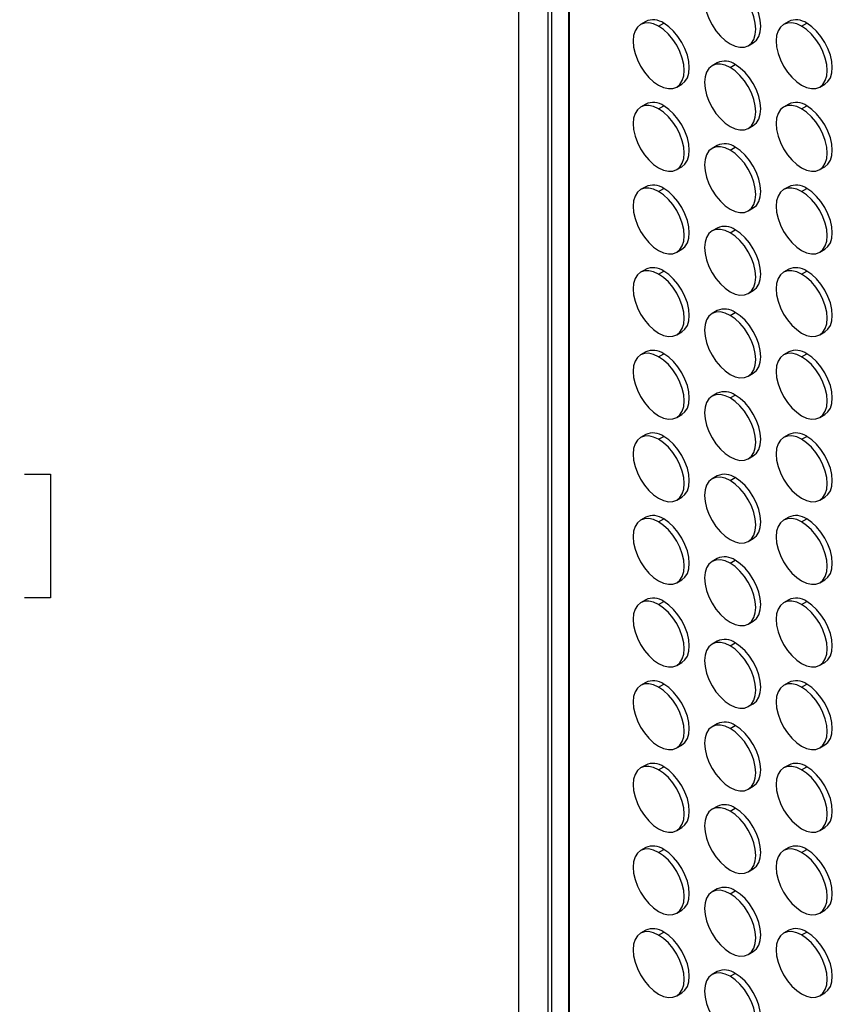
# Model space of a CAD drawing. Header units: millimetres. Extents: x 0 to 2794, y 0 to 2159.
# Tile 13 of 44: x 1859 to 2084, y 1449 to 1722. Entities that reach past the tile are written whole.
import ezdxf

# ---------------------------------------------------------------- set-up
doc = ezdxf.new("R2010")
doc.units = ezdxf.units.MM
doc.header["$LTSCALE"] = 10
doc.layers.add('DIMENSIONS', color=140, linetype='Continuous', lineweight=25)
doc.styles.add('SLDTEXTSTYLE0', font='TXT', dxfattribs={"width": 0.7})
doc.dimstyles.new('SLDDIMSTYLE0', dxfattribs={"dimtxt": 21.580078, "dimasz": 33.02, "dimexe": 0, "dimexo": 0.0625, "dimgap": 5.39502, "dimtad": 0, "dimtih": 1, "dimtoh": 1, "dimdec": 1, "dimrnd": 1e-09, "dimzin": 4, "dimdsep": 46, "dimtxsty": 'SLDTEXTSTYLE0', "dimsah": 1, "dimcen": 0.09, "dimadec": 0, "dimazin": 1, "dimtfac": 1, "dimtdec": 1, "dimtmove": 0, "dimatfit": 0, "dimfxl": 0, "dimfrac": 2, "dimtolj": 1, "dimtzin": 12, "dimarcsym": 0})

# ---------------------------------------------------------------- blocks, each defined once
blk = doc.blocks.new('_D_10')
at = {"layer": 'DIMENSIONS'}
for p, q in [((1693.28, 1500.51), (1693.28, 1627.79)), ((1707.28, 1543.51), (1707.28, 1627.79)), ((1693.28, 1596.04), (1629.78, 1596.04)), ((1707.28, 1596.04), (1766.75, 1596.04)), ((1795.99, 1596.04), (1788.75, 1596.04)), ((1788.75, 1596.04), (1788.75, 1561.74)), ((1860.12, 1596.04), (1867.37, 1596.04)), ((1867.37, 1596.04), (1867.37, 1561.74)), ((1788.75, 1561.74), (1795.99, 1561.74)), ((1867.37, 1561.74), (1860.12, 1561.74))]:
    blk.add_line(p, q, dxfattribs=at)
for points in [[(1693.28, 1596.04), (1660.26, 1601.12), (1660.26, 1590.96)], [(1707.28, 1596.04), (1740.3, 1590.96), (1740.3, 1601.12)]]:
    blk.add_solid(points, dxfattribs=at)
at = {"layer": 'DIMENSIONS', "char_height": 21.167, "attachment_point": 1, "style": 'SLDTEXTSTYLE0'}
for s, insert in [('14.0', (1795.99, 1628.15)), ('0.55', (1795.99, 1589.03))]:
    blk.add_mtext(s, dxfattribs=dict(at, insert=insert))

msp = doc.modelspace()

# ---------------------------------------------------------------- linework, layer by layer
for p, q in [((1996.98, 1266.48), (1996.98, 2061.79)), ((2005.08, 1271.15), (2005.08, 2037.64)), ((2006.01, 2034.9), (2006.01, 1271.69)), ((2010.71, 2022.98), (2010.71, 1274.4)), ((2010.95, 2020.86), (2010.95, 1274.54)), ((2032.12, 1721.28), (2030.7, 1720.46)), ((2035.7, 1719.97), (2037.12, 1720.79)), ((2071.72, 1721.28), (2070.3, 1720.47)), ((2075.3, 1719.97), (2076.72, 1720.79)), ((2060.5, 1714.58), (2061.92, 1715.39)), ((2051.92, 1709.85), (2050.5, 1709.03)), ((2055.5, 1708.54), (2056.92, 1709.36)), ((2040.7, 1703.14), (2042.12, 1703.96)), ((2080.3, 1703.15), (2081.71, 1703.96)), ((2032.12, 1698.42), (2030.7, 1697.6)), ((2035.7, 1697.11), (2037.12, 1697.92)), ((2071.72, 1698.42), (2070.3, 1697.61)), ((2075.3, 1697.11), (2076.72, 1697.93)), ((2060.5, 1691.71), (2061.92, 1692.53)), ((2051.92, 1686.99), (2050.5, 1686.17)), ((2055.5, 1685.68), (2056.92, 1686.49)), ((2040.7, 1680.28), (2042.12, 1681.1)), ((2080.3, 1680.28), (2081.71, 1681.1)), ((2032.12, 1675.55), (2030.7, 1674.74)), ((2035.7, 1674.24), (2037.12, 1675.06)), ((2071.72, 1675.56), (2070.3, 1674.74)), ((2075.3, 1674.25), (2076.72, 1675.06)), ((2060.5, 1668.85), (2061.92, 1669.67)), ((2051.92, 1664.12), (2050.5, 1663.31)), ((2055.5, 1662.81), (2056.92, 1663.63)), ((2040.7, 1657.42), (2042.12, 1658.23)), ((2080.3, 1657.42), (2081.71, 1658.24)), ((2032.12, 1652.69), (2030.7, 1651.88)), ((2035.7, 1651.38), (2037.12, 1652.2)), ((2071.72, 1652.7), (2070.3, 1651.88)), ((2075.3, 1651.38), (2076.72, 1652.2)), ((2060.5, 1645.99), (2061.92, 1646.8)), ((2051.92, 1641.26), (2050.5, 1640.45)), ((2055.5, 1639.95), (2056.92, 1640.77)), ((2040.7, 1634.55), (2042.12, 1635.37)), ((2080.3, 1634.56), (2081.71, 1635.37)), ((2032.12, 1629.83), (2030.7, 1629.01)), ((2071.72, 1629.83), (2070.3, 1629.02)), ((2035.7, 1628.52), (2037.12, 1629.33)), ((2075.3, 1628.52), (2076.72, 1629.34)), ((2060.5, 1623.12), (2061.92, 1623.94)), ((2051.92, 1618.4), (2050.5, 1617.58)), ((2055.5, 1617.09), (2056.92, 1617.9)), ((2040.7, 1611.69), (2042.12, 1612.51)), ((2080.3, 1611.69), (2081.71, 1612.51)), ((2032.12, 1606.97), (2030.7, 1606.15)), ((2035.7, 1605.65), (2037.12, 1606.47)), ((2071.72, 1606.97), (2070.3, 1606.15)), ((2075.3, 1605.66), (2076.72, 1606.47)), ((2060.5, 1600.26), (2061.92, 1601.08)), ((2051.92, 1595.54), (2050.5, 1594.72)), ((2055.5, 1594.22), (2056.92, 1595.04)), ((2040.7, 1588.83), (2042.12, 1589.64)), ((2080.3, 1588.83), (2081.71, 1589.65)), ((2032.12, 1584.1), (2030.7, 1583.29)), ((2035.7, 1582.79), (2037.12, 1583.61)), ((2071.72, 1584.11), (2070.3, 1583.29)), ((2075.3, 1582.79), (2076.72, 1583.61)), ((2060.5, 1577.4), (2061.92, 1578.21)), ((2051.92, 1572.67), (2050.5, 1571.86)), ((2055.5, 1571.36), (2056.92, 1572.18)), ((2040.7, 1565.96), (2042.12, 1566.78)), ((2080.3, 1565.97), (2081.71, 1566.78)), ((2032.12, 1561.24), (2030.7, 1560.42)), ((2035.7, 1559.93), (2037.12, 1560.74)), ((2071.72, 1561.24), (2070.3, 1560.43)), ((2075.3, 1559.93), (2076.72, 1560.75)), ((2060.5, 1554.53), (2061.92, 1555.35)), ((2051.92, 1549.81), (2050.5, 1548.99)), ((2055.5, 1548.5), (2056.92, 1549.31)), ((2040.7, 1543.1), (2042.12, 1543.92)), ((2080.3, 1543.11), (2081.71, 1543.92)), ((2032.12, 1538.38), (2030.7, 1537.56)), ((2035.7, 1537.06), (2037.12, 1537.88)), ((2071.72, 1538.38), (2070.3, 1537.56)), ((2075.3, 1537.07), (2076.72, 1537.88)), ((2060.5, 1531.67), (2061.92, 1532.49)), ((2051.92, 1526.95), (2050.5, 1526.13)), ((2055.5, 1525.63), (2056.92, 1526.45)), ((2040.7, 1520.24), (2042.12, 1521.05)), ((2080.3, 1520.24), (2081.71, 1521.06)), ((2032.12, 1515.51), (2030.7, 1514.7)), ((2035.7, 1514.2), (2037.12, 1515.02)), ((2071.72, 1515.52), (2070.3, 1514.7)), ((2075.3, 1514.2), (2076.72, 1515.02)), ((2060.5, 1508.81), (2061.92, 1509.63)), ((2051.92, 1504.08), (2050.5, 1503.27)), ((2055.5, 1502.77), (2056.92, 1503.59)), ((2040.7, 1497.38), (2042.12, 1498.19)), ((2080.3, 1497.38), (2081.71, 1498.2)), ((2032.12, 1492.65), (2030.7, 1491.83)), ((2035.7, 1491.34), (2037.12, 1492.15)), ((2071.72, 1492.65), (2070.3, 1491.84)), ((2075.3, 1491.34), (2076.72, 1492.16)), ((2060.5, 1485.95), (2061.92, 1486.76)), ((2051.92, 1481.22), (2050.5, 1480.4)), ((2055.5, 1479.91), (2056.92, 1480.72)), ((2040.7, 1474.51), (2042.12, 1475.33)), ((2080.3, 1474.52), (2081.71, 1475.33)), ((2032.12, 1469.79), (2030.7, 1468.97)), ((2035.7, 1468.47), (2037.12, 1469.29)), ((2071.72, 1469.79), (2070.3, 1468.97)), ((2075.3, 1468.48), (2076.72, 1469.3)), ((2060.5, 1463.08), (2061.92, 1463.9)), ((2051.92, 1458.36), (2050.5, 1457.54)), ((2055.5, 1457.05), (2056.92, 1457.86)), ((2040.7, 1451.65), (2042.12, 1452.47)), ((2080.3, 1451.65), (2081.71, 1452.47))]:
    msp.add_line(p, q)
at = {"flags": 128}
for points in [[(2055.5, 1731.4), (2054.12, 1732.04), (2052.8, 1732.34), (2051.57, 1732.29), (2050.5, 1731.9), (2049.62, 1731.17), (2048.97, 1730.13), (2048.57, 1728.83), (2048.43, 1727.32), (2048.57, 1725.65), (2048.97, 1723.88), (2049.62, 1722.1), (2050.5, 1720.35), (2051.57, 1718.72), (2052.8, 1717.26), (2054.12, 1716.03), (2055.5, 1715.07)], [(2055.5, 1715.07), (2056.88, 1714.43), (2058.21, 1714.13), (2059.43, 1714.18), (2060.5, 1714.58), (2061.38, 1715.31), (2062.03, 1716.34), (2062.44, 1717.64), (2062.57, 1719.16), (2062.44, 1720.83), (2062.03, 1722.59), (2061.38, 1724.38), (2060.5, 1726.12), (2059.43, 1727.76), (2058.21, 1729.22), (2056.88, 1730.45), (2055.5, 1731.4)], [(2061.92, 1715.39), (2061.92, 1715.39), (2062.8, 1716.12), (2063.45, 1717.16), (2063.85, 1718.46), (2063.99, 1719.97), (2063.85, 1721.64), (2063.45, 1723.41), (2062.8, 1725.2), (2061.92, 1726.94), (2060.84, 1728.58), (2059.62, 1730.04), (2058.3, 1731.27), (2056.92, 1732.22)], [(2035.7, 1719.97), (2034.32, 1720.61), (2033, 1720.91), (2031.77, 1720.86), (2030.7, 1720.46), (2029.82, 1719.73), (2029.17, 1718.7), (2028.77, 1717.4), (2028.63, 1715.89), (2028.77, 1714.21), (2029.17, 1712.45), (2029.82, 1710.66), (2030.7, 1708.92), (2031.77, 1707.28), (2033, 1705.82), (2034.32, 1704.59), (2035.7, 1703.64)], [(2035.7, 1703.64), (2037.08, 1703), (2038.41, 1702.7), (2039.63, 1702.75), (2040.7, 1703.14), (2041.58, 1703.87), (2042.24, 1704.91), (2042.64, 1706.21), (2042.77, 1707.72), (2042.64, 1709.39), (2042.24, 1711.16), (2041.58, 1712.95), (2040.7, 1714.69), (2039.63, 1716.33), (2038.41, 1717.79), (2037.08, 1719.02), (2035.7, 1719.97)], [(2042.12, 1703.96), (2042.12, 1703.96), (2043, 1704.69), (2043.65, 1705.72), (2044.05, 1707.02), (2044.19, 1708.54), (2044.05, 1710.21), (2043.65, 1711.97), (2043, 1713.76), (2042.12, 1715.51), (2041.05, 1717.14), (2039.82, 1718.6), (2038.5, 1719.83), (2037.12, 1720.79)], [(2075.3, 1719.97), (2073.92, 1720.61), (2072.6, 1720.91), (2071.37, 1720.86), (2070.3, 1720.47), (2069.42, 1719.74), (2068.77, 1718.7), (2068.37, 1717.4), (2068.23, 1715.89), (2068.37, 1714.22), (2068.77, 1712.45), (2069.42, 1710.67), (2070.3, 1708.92), (2071.37, 1707.29), (2072.6, 1705.83), (2073.92, 1704.6), (2075.3, 1703.64)], [(2075.3, 1703.64), (2076.68, 1703), (2078.01, 1702.7), (2079.23, 1702.75), (2080.3, 1703.15), (2081.18, 1703.88), (2081.83, 1704.91), (2082.24, 1706.21), (2082.37, 1707.73), (2082.24, 1709.4), (2081.83, 1711.16), (2081.18, 1712.95), (2080.3, 1714.7), (2079.23, 1716.33), (2078.01, 1717.79), (2076.68, 1719.02), (2075.3, 1719.97)], [(2081.71, 1703.96), (2081.72, 1703.96), (2082.59, 1704.69), (2083.25, 1705.73), (2083.65, 1707.03), (2083.79, 1708.54), (2083.65, 1710.21), (2083.25, 1711.98), (2082.59, 1713.77), (2081.72, 1715.51), (2080.64, 1717.15), (2079.42, 1718.61), (2078.09, 1719.84), (2076.72, 1720.79)], [(2055.5, 1708.54), (2054.12, 1709.18), (2052.8, 1709.48), (2051.57, 1709.43), (2050.5, 1709.03), (2049.62, 1708.3), (2048.97, 1707.27), (2048.57, 1705.97), (2048.43, 1704.46), (2048.57, 1702.78), (2048.97, 1701.02), (2049.62, 1699.23), (2050.5, 1697.49), (2051.57, 1695.85), (2052.8, 1694.39), (2054.12, 1693.16), (2055.5, 1692.21)], [(2055.5, 1692.21), (2056.88, 1691.57), (2058.21, 1691.27), (2059.43, 1691.32), (2060.5, 1691.71), (2061.38, 1692.44), (2062.03, 1693.48), (2062.44, 1694.78), (2062.57, 1696.29), (2062.44, 1697.96), (2062.03, 1699.73), (2061.38, 1701.52), (2060.5, 1703.26), (2059.43, 1704.9), (2058.21, 1706.36), (2056.88, 1707.59), (2055.5, 1708.54)], [(2061.92, 1692.53), (2061.92, 1692.53), (2062.8, 1693.26), (2063.45, 1694.29), (2063.85, 1695.59), (2063.99, 1697.11), (2063.85, 1698.78), (2063.45, 1700.54), (2062.8, 1702.33), (2061.92, 1704.08), (2060.84, 1705.71), (2059.62, 1707.17), (2058.3, 1708.4), (2056.92, 1709.36)], [(2035.7, 1697.11), (2034.32, 1697.75), (2033, 1698.05), (2031.77, 1698), (2030.7, 1697.6), (2029.82, 1696.87), (2029.17, 1695.84), (2028.77, 1694.54), (2028.63, 1693.02), (2028.77, 1691.35), (2029.17, 1689.59), (2029.82, 1687.8), (2030.7, 1686.05), (2031.77, 1684.42), (2033, 1682.96), (2034.32, 1681.73), (2035.7, 1680.78)], [(2042.12, 1681.1), (2042.12, 1681.1), (2043, 1681.83), (2043.65, 1682.86), (2044.05, 1684.16), (2044.19, 1685.68), (2044.05, 1687.35), (2043.65, 1689.11), (2043, 1690.9), (2042.12, 1692.64), (2041.05, 1694.28), (2039.82, 1695.74), (2038.5, 1696.97), (2037.12, 1697.92)], [(2075.3, 1697.11), (2073.92, 1697.75), (2072.6, 1698.05), (2071.37, 1698), (2070.3, 1697.6), (2069.42, 1696.88), (2068.77, 1695.84), (2068.37, 1694.54), (2068.23, 1693.03), (2068.37, 1691.36), (2068.77, 1689.59), (2069.42, 1687.8), (2070.3, 1686.06), (2071.37, 1684.42), (2072.6, 1682.96), (2073.92, 1681.73), (2075.3, 1680.78)], [(2081.71, 1681.1), (2081.72, 1681.1), (2082.59, 1681.83), (2083.25, 1682.86), (2083.65, 1684.16), (2083.79, 1685.68), (2083.65, 1687.35), (2083.25, 1689.11), (2082.59, 1690.9), (2081.72, 1692.65), (2080.64, 1694.28), (2079.42, 1695.74), (2078.09, 1696.97), (2076.72, 1697.93)], [(2035.7, 1680.78), (2037.08, 1680.14), (2038.41, 1679.83), (2039.63, 1679.88), (2040.7, 1680.28), (2041.58, 1681.01), (2042.24, 1682.04), (2042.64, 1683.34), (2042.77, 1684.86), (2042.64, 1686.53), (2042.24, 1688.29), (2041.58, 1690.08), (2040.7, 1691.83), (2039.63, 1693.46), (2038.41, 1694.92), (2037.08, 1696.15), (2035.7, 1697.11)], [(2075.3, 1680.78), (2076.68, 1680.14), (2078.01, 1679.84), (2079.23, 1679.89), (2080.3, 1680.28), (2081.18, 1681.01), (2081.83, 1682.05), (2082.24, 1683.35), (2082.37, 1684.86), (2082.24, 1686.53), (2081.83, 1688.3), (2081.18, 1690.09), (2080.3, 1691.83), (2079.23, 1693.47), (2078.01, 1694.93), (2076.68, 1696.16), (2075.3, 1697.11)], [(2055.5, 1685.68), (2054.12, 1686.32), (2052.8, 1686.62), (2051.57, 1686.57), (2050.5, 1686.17), (2049.62, 1685.44), (2048.97, 1684.41), (2048.57, 1683.11), (2048.43, 1681.59), (2048.57, 1679.92), (2048.97, 1678.16), (2049.62, 1676.37), (2050.5, 1674.62), (2051.57, 1672.99), (2052.8, 1671.53), (2054.12, 1670.3), (2055.5, 1669.35)], [(2055.5, 1669.35), (2056.88, 1668.71), (2058.21, 1668.41), (2059.43, 1668.45), (2060.5, 1668.85), (2061.38, 1669.58), (2062.03, 1670.62), (2062.44, 1671.91), (2062.57, 1673.43), (2062.44, 1675.1), (2062.03, 1676.86), (2061.38, 1678.65), (2060.5, 1680.4), (2059.43, 1682.03), (2058.21, 1683.49), (2056.88, 1684.72), (2055.5, 1685.68)], [(2061.92, 1669.67), (2061.92, 1669.67), (2062.8, 1670.4), (2063.45, 1671.43), (2063.85, 1672.73), (2063.99, 1674.25), (2063.85, 1675.92), (2063.45, 1677.68), (2062.8, 1679.47), (2061.92, 1681.21), (2060.84, 1682.85), (2059.62, 1684.31), (2058.3, 1685.54), (2056.92, 1686.49)], [(2035.7, 1674.24), (2034.32, 1674.88), (2033, 1675.18), (2031.77, 1675.13), (2030.7, 1674.74), (2029.82, 1674.01), (2029.17, 1672.97), (2028.77, 1671.67), (2028.63, 1670.16), (2028.77, 1668.49), (2029.17, 1666.72), (2029.82, 1664.94), (2030.7, 1663.19), (2031.77, 1661.56), (2033, 1660.1), (2034.32, 1658.87), (2035.7, 1657.91)], [(2035.7, 1657.91), (2037.08, 1657.27), (2038.41, 1656.97), (2039.63, 1657.02), (2040.7, 1657.42), (2041.58, 1658.15), (2042.24, 1659.18), (2042.64, 1660.48), (2042.77, 1662), (2042.64, 1663.67), (2042.24, 1665.43), (2041.58, 1667.22), (2040.7, 1668.97), (2039.63, 1670.6), (2038.41, 1672.06), (2037.08, 1673.29), (2035.7, 1674.24)], [(2042.12, 1658.23), (2042.12, 1658.23), (2043, 1658.96), (2043.65, 1660), (2044.05, 1661.3), (2044.19, 1662.81), (2044.05, 1664.48), (2043.65, 1666.25), (2043, 1668.04), (2042.12, 1669.78), (2041.05, 1671.42), (2039.82, 1672.88), (2038.5, 1674.11), (2037.12, 1675.06)], [(2075.3, 1674.25), (2073.92, 1674.89), (2072.6, 1675.19), (2071.37, 1675.14), (2070.3, 1674.74), (2069.42, 1674.01), (2068.77, 1672.98), (2068.37, 1671.68), (2068.23, 1670.16), (2068.37, 1668.49), (2068.77, 1666.73), (2069.42, 1664.94), (2070.3, 1663.19), (2071.37, 1661.56), (2072.6, 1660.1), (2073.92, 1658.87), (2075.3, 1657.92)], [(2075.3, 1657.92), (2076.68, 1657.28), (2078.01, 1656.98), (2079.23, 1657.02), (2080.3, 1657.42), (2081.18, 1658.15), (2081.83, 1659.19), (2082.24, 1660.48), (2082.37, 1662), (2082.24, 1663.67), (2081.83, 1665.43), (2081.18, 1667.22), (2080.3, 1668.97), (2079.23, 1670.6), (2078.01, 1672.06), (2076.68, 1673.29), (2075.3, 1674.25)], [(2081.71, 1658.24), (2081.72, 1658.24), (2082.59, 1658.97), (2083.25, 1660), (2083.65, 1661.3), (2083.79, 1662.82), (2083.65, 1664.49), (2083.25, 1666.25), (2082.59, 1668.04), (2081.72, 1669.79), (2080.64, 1671.42), (2079.42, 1672.88), (2078.09, 1674.11), (2076.72, 1675.06)], [(2055.5, 1662.81), (2054.12, 1663.45), (2052.8, 1663.75), (2051.57, 1663.71), (2050.5, 1663.31), (2049.62, 1662.58), (2048.97, 1661.54), (2048.57, 1660.24), (2048.43, 1658.73), (2048.57, 1657.06), (2048.97, 1655.29), (2049.62, 1653.51), (2050.5, 1651.76), (2051.57, 1650.13), (2052.8, 1648.67), (2054.12, 1647.44), (2055.5, 1646.48)], [(2055.5, 1646.48), (2056.88, 1645.84), (2058.21, 1645.54), (2059.43, 1645.59), (2060.5, 1645.99), (2061.38, 1646.72), (2062.03, 1647.75), (2062.44, 1649.05), (2062.57, 1650.57), (2062.44, 1652.24), (2062.03, 1654), (2061.38, 1655.79), (2060.5, 1657.54), (2059.43, 1659.17), (2058.21, 1660.63), (2056.88, 1661.86), (2055.5, 1662.81)], [(2061.92, 1646.8), (2061.92, 1646.8), (2062.8, 1647.53), (2063.45, 1648.57), (2063.85, 1649.87), (2063.99, 1651.38), (2063.85, 1653.05), (2063.45, 1654.82), (2062.8, 1656.61), (2061.92, 1658.35), (2060.84, 1659.99), (2059.62, 1661.45), (2058.3, 1662.68), (2056.92, 1663.63)], [(2035.7, 1651.38), (2034.32, 1652.02), (2033, 1652.32), (2031.77, 1652.27), (2030.7, 1651.87), (2029.82, 1651.15), (2029.17, 1650.11), (2028.77, 1648.81), (2028.63, 1647.3), (2028.77, 1645.63), (2029.17, 1643.86), (2029.82, 1642.07), (2030.7, 1640.33), (2031.77, 1638.69), (2033, 1637.23), (2034.32, 1636), (2035.7, 1635.05)], [(2035.7, 1635.05), (2037.08, 1634.41), (2038.41, 1634.11), (2039.63, 1634.16), (2040.7, 1634.55), (2041.58, 1635.28), (2042.24, 1636.32), (2042.64, 1637.62), (2042.77, 1639.13), (2042.64, 1640.8), (2042.24, 1642.57), (2041.58, 1644.36), (2040.7, 1646.1), (2039.63, 1647.74), (2038.41, 1649.2), (2037.08, 1650.43), (2035.7, 1651.38)], [(2042.12, 1635.37), (2042.12, 1635.37), (2043, 1636.1), (2043.65, 1637.13), (2044.05, 1638.43), (2044.19, 1639.95), (2044.05, 1641.62), (2043.65, 1643.38), (2043, 1645.17), (2042.12, 1646.92), (2041.05, 1648.55), (2039.82, 1650.01), (2038.5, 1651.24), (2037.12, 1652.2)], [(2075.3, 1651.38), (2073.92, 1652.02), (2072.6, 1652.32), (2071.37, 1652.28), (2070.3, 1651.88), (2069.42, 1651.15), (2068.77, 1650.11), (2068.37, 1648.81), (2068.23, 1647.3), (2068.37, 1645.63), (2068.77, 1643.86), (2069.42, 1642.08), (2070.3, 1640.33), (2071.37, 1638.7), (2072.6, 1637.24), (2073.92, 1636.01), (2075.3, 1635.05)], [(2075.3, 1635.05), (2076.68, 1634.41), (2078.01, 1634.11), (2079.23, 1634.16), (2080.3, 1634.56), (2081.18, 1635.29), (2081.83, 1636.32), (2082.24, 1637.62), (2082.37, 1639.14), (2082.24, 1640.81), (2081.83, 1642.57), (2081.18, 1644.36), (2080.3, 1646.11), (2079.23, 1647.74), (2078.01, 1649.2), (2076.68, 1650.43), (2075.3, 1651.38)], [(2081.71, 1635.37), (2081.72, 1635.37), (2082.59, 1636.1), (2083.25, 1637.14), (2083.65, 1638.44), (2083.79, 1639.95), (2083.65, 1641.62), (2083.25, 1643.39), (2082.59, 1645.18), (2081.72, 1646.92), (2080.64, 1648.56), (2079.42, 1650.02), (2078.09, 1651.25), (2076.72, 1652.2)], [(2055.5, 1639.95), (2054.12, 1640.59), (2052.8, 1640.89), (2051.57, 1640.84), (2050.5, 1640.45), (2049.62, 1639.72), (2048.97, 1638.68), (2048.57, 1637.38), (2048.43, 1635.87), (2048.57, 1634.2), (2048.97, 1632.43), (2049.62, 1630.64), (2050.5, 1628.9), (2051.57, 1627.26), (2052.8, 1625.8), (2054.12, 1624.57), (2055.5, 1623.62)], [(2061.92, 1623.94), (2061.92, 1623.94), (2062.8, 1624.67), (2063.45, 1625.71), (2063.85, 1627), (2063.99, 1628.52), (2063.85, 1630.19), (2063.45, 1631.95), (2062.8, 1633.74), (2061.92, 1635.49), (2060.84, 1637.12), (2059.62, 1638.58), (2058.3, 1639.81), (2056.92, 1640.77)], [(2055.5, 1623.62), (2056.88, 1622.98), (2058.21, 1622.68), (2059.43, 1622.73), (2060.5, 1623.12), (2061.38, 1623.85), (2062.03, 1624.89), (2062.44, 1626.19), (2062.57, 1627.7), (2062.44, 1629.37), (2062.03, 1631.14), (2061.38, 1632.93), (2060.5, 1634.67), (2059.43, 1636.31), (2058.21, 1637.77), (2056.88, 1639), (2055.5, 1639.95)], [(2035.7, 1628.52), (2034.32, 1629.16), (2033, 1629.46), (2031.77, 1629.41), (2030.7, 1629.01), (2029.82, 1628.28), (2029.17, 1627.25), (2028.77, 1625.95), (2028.63, 1624.43), (2028.77, 1622.76), (2029.17, 1621), (2029.82, 1619.21), (2030.7, 1617.46), (2031.77, 1615.83), (2033, 1614.37), (2034.32, 1613.14), (2035.7, 1612.19)], [(2075.3, 1628.52), (2073.92, 1629.16), (2072.6, 1629.46), (2071.37, 1629.41), (2070.3, 1629.02), (2069.42, 1628.29), (2068.77, 1627.25), (2068.37, 1625.95), (2068.23, 1624.44), (2068.37, 1622.77), (2068.77, 1621), (2069.42, 1619.21), (2070.3, 1617.47), (2071.37, 1615.83), (2072.6, 1614.37), (2073.92, 1613.14), (2075.3, 1612.19)], [(2035.7, 1612.19), (2037.08, 1611.55), (2038.41, 1611.25), (2039.63, 1611.29), (2040.7, 1611.69), (2041.58, 1612.42), (2042.24, 1613.46), (2042.64, 1614.75), (2042.77, 1616.27), (2042.64, 1617.94), (2042.24, 1619.7), (2041.58, 1621.49), (2040.7, 1623.24), (2039.63, 1624.87), (2038.41, 1626.33), (2037.08, 1627.56), (2035.7, 1628.52)], [(2042.12, 1612.51), (2042.12, 1612.51), (2043, 1613.24), (2043.65, 1614.27), (2044.05, 1615.57), (2044.19, 1617.09), (2044.05, 1618.76), (2043.65, 1620.52), (2043, 1622.31), (2042.12, 1624.06), (2041.05, 1625.69), (2039.82, 1627.15), (2038.5, 1628.38), (2037.12, 1629.33)], [(2075.3, 1612.19), (2076.68, 1611.55), (2078.01, 1611.25), (2079.23, 1611.3), (2080.3, 1611.69), (2081.18, 1612.42), (2081.83, 1613.46), (2082.24, 1614.76), (2082.37, 1616.27), (2082.24, 1617.94), (2081.83, 1619.71), (2081.18, 1621.5), (2080.3, 1623.24), (2079.23, 1624.88), (2078.01, 1626.34), (2076.68, 1627.57), (2075.3, 1628.52)], [(2081.71, 1612.51), (2081.72, 1612.51), (2082.59, 1613.24), (2083.25, 1614.28), (2083.65, 1615.58), (2083.79, 1617.09), (2083.65, 1618.76), (2083.25, 1620.53), (2082.59, 1622.31), (2081.72, 1624.06), (2080.64, 1625.69), (2079.42, 1627.15), (2078.09, 1628.38), (2076.72, 1629.34)], [(2055.5, 1617.09), (2054.12, 1617.73), (2052.8, 1618.03), (2051.57, 1617.98), (2050.5, 1617.58), (2049.62, 1616.85), (2048.97, 1615.82), (2048.57, 1614.52), (2048.43, 1613), (2048.57, 1611.33), (2048.97, 1609.57), (2049.62, 1607.78), (2050.5, 1606.03), (2051.57, 1604.4), (2052.8, 1602.94), (2054.12, 1601.71), (2055.5, 1600.76)], [(2055.5, 1600.76), (2056.88, 1600.12), (2058.21, 1599.82), (2059.43, 1599.86), (2060.5, 1600.26), (2061.38, 1600.99), (2062.03, 1602.03), (2062.44, 1603.33), (2062.57, 1604.84), (2062.44, 1606.51), (2062.03, 1608.28), (2061.38, 1610.06), (2060.5, 1611.81), (2059.43, 1613.44), (2058.21, 1614.9), (2056.88, 1616.13), (2055.5, 1617.09)], [(2061.92, 1601.08), (2061.92, 1601.08), (2062.8, 1601.81), (2063.45, 1602.84), (2063.85, 1604.14), (2063.99, 1605.66), (2063.85, 1607.33), (2063.45, 1609.09), (2062.8, 1610.88), (2061.92, 1612.63), (2060.84, 1614.26), (2059.62, 1615.72), (2058.3, 1616.95), (2056.92, 1617.9)], [(2035.7, 1605.65), (2034.32, 1606.29), (2033, 1606.59), (2031.77, 1606.55), (2030.7, 1606.15), (2029.82, 1605.42), (2029.17, 1604.38), (2028.77, 1603.08), (2028.63, 1601.57), (2028.77, 1599.9), (2029.17, 1598.13), (2029.82, 1596.35), (2030.7, 1594.6), (2031.77, 1592.97), (2033, 1591.51), (2034.32, 1590.28), (2035.7, 1589.32)], [(2035.7, 1589.32), (2037.08, 1588.68), (2038.41, 1588.38), (2039.63, 1588.43), (2040.7, 1588.83), (2041.58, 1589.56), (2042.24, 1590.59), (2042.64, 1591.89), (2042.77, 1593.41), (2042.64, 1595.08), (2042.24, 1596.84), (2041.58, 1598.63), (2040.7, 1600.38), (2039.63, 1602.01), (2038.41, 1603.47), (2037.08, 1604.7), (2035.7, 1605.65)], [(2042.12, 1589.64), (2042.12, 1589.64), (2043, 1590.37), (2043.65, 1591.41), (2044.05, 1592.71), (2044.19, 1594.22), (2044.05, 1595.89), (2043.65, 1597.66), (2043, 1599.45), (2042.12, 1601.19), (2041.05, 1602.83), (2039.82, 1604.29), (2038.5, 1605.52), (2037.12, 1606.47)], [(2075.3, 1605.66), (2073.92, 1606.3), (2072.6, 1606.6), (2071.37, 1606.55), (2070.3, 1606.15), (2069.42, 1605.42), (2068.77, 1604.39), (2068.37, 1603.09), (2068.23, 1601.57), (2068.37, 1599.9), (2068.77, 1598.14), (2069.42, 1596.35), (2070.3, 1594.6), (2071.37, 1592.97), (2072.6, 1591.51), (2073.92, 1590.28), (2075.3, 1589.33)], [(2075.3, 1589.33), (2076.68, 1588.69), (2078.01, 1588.39), (2079.23, 1588.43), (2080.3, 1588.83), (2081.18, 1589.56), (2081.83, 1590.6), (2082.24, 1591.9), (2082.37, 1593.41), (2082.24, 1595.08), (2081.83, 1596.85), (2081.18, 1598.63), (2080.3, 1600.38), (2079.23, 1602.01), (2078.01, 1603.47), (2076.68, 1604.7), (2075.3, 1605.66)], [(2081.71, 1589.65), (2081.72, 1589.65), (2082.59, 1590.38), (2083.25, 1591.41), (2083.65, 1592.71), (2083.79, 1594.23), (2083.65, 1595.9), (2083.25, 1597.66), (2082.59, 1599.45), (2081.72, 1601.2), (2080.64, 1602.83), (2079.42, 1604.29), (2078.09, 1605.52), (2076.72, 1606.47)], [(2055.5, 1594.22), (2054.12, 1594.86), (2052.8, 1595.16), (2051.57, 1595.12), (2050.5, 1594.72), (2049.62, 1593.99), (2048.97, 1592.95), (2048.57, 1591.66), (2048.43, 1590.14), (2048.57, 1588.47), (2048.97, 1586.71), (2049.62, 1584.92), (2050.5, 1583.17), (2051.57, 1581.54), (2052.8, 1580.08), (2054.12, 1578.85), (2055.5, 1577.89)], [(2055.5, 1577.89), (2056.88, 1577.25), (2058.21, 1576.95), (2059.43, 1577), (2060.5, 1577.4), (2061.38, 1578.13), (2062.03, 1579.16), (2062.44, 1580.46), (2062.57, 1581.98), (2062.44, 1583.65), (2062.03, 1585.41), (2061.38, 1587.2), (2060.5, 1588.95), (2059.43, 1590.58), (2058.21, 1592.04), (2056.88, 1593.27), (2055.5, 1594.22)], [(2061.92, 1578.21), (2061.92, 1578.21), (2062.8, 1578.94), (2063.45, 1579.98), (2063.85, 1581.28), (2063.99, 1582.79), (2063.85, 1584.46), (2063.45, 1586.23), (2062.8, 1588.02), (2061.92, 1589.76), (2060.84, 1591.4), (2059.62, 1592.86), (2058.3, 1594.09), (2056.92, 1595.04)], [(2035.7, 1582.79), (2034.32, 1583.43), (2033, 1583.73), (2031.77, 1583.68), (2030.7, 1583.29), (2029.82, 1582.56), (2029.17, 1581.52), (2028.77, 1580.22), (2028.63, 1578.71), (2028.77, 1577.04), (2029.17, 1575.27), (2029.82, 1573.48), (2030.7, 1571.74), (2031.77, 1570.1), (2033, 1568.64), (2034.32, 1567.41), (2035.7, 1566.46)], [(2042.12, 1566.78), (2042.12, 1566.78), (2043, 1567.51), (2043.65, 1568.55), (2044.05, 1569.85), (2044.19, 1571.36), (2044.05, 1573.03), (2043.65, 1574.8), (2043, 1576.58), (2042.12, 1578.33), (2041.05, 1579.96), (2039.82, 1581.42), (2038.5, 1582.65), (2037.12, 1583.61)], [(2075.3, 1582.79), (2073.92, 1583.43), (2072.6, 1583.73), (2071.37, 1583.69), (2070.3, 1583.29), (2069.42, 1582.56), (2068.77, 1581.52), (2068.37, 1580.23), (2068.23, 1578.71), (2068.37, 1577.04), (2068.77, 1575.28), (2069.42, 1573.49), (2070.3, 1571.74), (2071.37, 1570.11), (2072.6, 1568.65), (2073.92, 1567.42), (2075.3, 1566.46)], [(2081.71, 1566.78), (2081.72, 1566.79), (2082.59, 1567.51), (2083.25, 1568.55), (2083.65, 1569.85), (2083.79, 1571.36), (2083.65, 1573.03), (2083.25, 1574.8), (2082.59, 1576.59), (2081.72, 1578.33), (2080.64, 1579.97), (2079.42, 1581.43), (2078.09, 1582.66), (2076.72, 1583.61)], [(2035.7, 1566.46), (2037.08, 1565.82), (2038.41, 1565.52), (2039.63, 1565.57), (2040.7, 1565.96), (2041.58, 1566.69), (2042.24, 1567.73), (2042.64, 1569.03), (2042.77, 1570.54), (2042.64, 1572.21), (2042.24, 1573.98), (2041.58, 1575.77), (2040.7, 1577.51), (2039.63, 1579.15), (2038.41, 1580.61), (2037.08, 1581.84), (2035.7, 1582.79)], [(2075.3, 1566.46), (2076.68, 1565.82), (2078.01, 1565.52), (2079.23, 1565.57), (2080.3, 1565.97), (2081.18, 1566.7), (2081.83, 1567.73), (2082.24, 1569.03), (2082.37, 1570.55), (2082.24, 1572.22), (2081.83, 1573.98), (2081.18, 1575.77), (2080.3, 1577.52), (2079.23, 1579.15), (2078.01, 1580.61), (2076.68, 1581.84), (2075.3, 1582.79)], [(2055.5, 1571.36), (2054.12, 1572), (2052.8, 1572.3), (2051.57, 1572.25), (2050.5, 1571.86), (2049.62, 1571.13), (2048.97, 1570.09), (2048.57, 1568.79), (2048.43, 1567.28), (2048.57, 1565.61), (2048.97, 1563.84), (2049.62, 1562.05), (2050.5, 1560.31), (2051.57, 1558.67), (2052.8, 1557.21), (2054.12, 1555.98), (2055.5, 1555.03)], [(2055.5, 1555.03), (2056.88, 1554.39), (2058.21, 1554.09), (2059.43, 1554.14), (2060.5, 1554.54), (2061.38, 1555.26), (2062.03, 1556.3), (2062.44, 1557.6), (2062.57, 1559.11), (2062.44, 1560.78), (2062.03, 1562.55), (2061.38, 1564.34), (2060.5, 1566.08), (2059.43, 1567.72), (2058.21, 1569.18), (2056.88, 1570.41), (2055.5, 1571.36)], [(2061.92, 1555.35), (2061.92, 1555.35), (2062.8, 1556.08), (2063.45, 1557.12), (2063.85, 1558.42), (2063.99, 1559.93), (2063.85, 1561.6), (2063.45, 1563.37), (2062.8, 1565.15), (2061.92, 1566.9), (2060.84, 1568.53), (2059.62, 1569.99), (2058.3, 1571.22), (2056.92, 1572.18)], [(2035.7, 1559.93), (2034.32, 1560.57), (2033, 1560.87), (2031.77, 1560.82), (2030.7, 1560.42), (2029.82, 1559.69), (2029.17, 1558.66), (2028.77, 1557.36), (2028.63, 1555.84), (2028.77, 1554.17), (2029.17, 1552.41), (2029.82, 1550.62), (2030.7, 1548.87), (2031.77, 1547.24), (2033, 1545.78), (2034.32, 1544.55), (2035.7, 1543.6)], [(2035.7, 1543.6), (2037.08, 1542.96), (2038.41, 1542.66), (2039.63, 1542.7), (2040.7, 1543.1), (2041.58, 1543.83), (2042.24, 1544.87), (2042.64, 1546.17), (2042.77, 1547.68), (2042.64, 1549.35), (2042.24, 1551.12), (2041.58, 1552.9), (2040.7, 1554.65), (2039.63, 1556.28), (2038.41, 1557.74), (2037.08, 1558.97), (2035.7, 1559.93)], [(2042.12, 1543.92), (2042.12, 1543.92), (2043, 1544.65), (2043.65, 1545.68), (2044.05, 1546.98), (2044.19, 1548.5), (2044.05, 1550.17), (2043.65, 1551.93), (2043, 1553.72), (2042.12, 1555.47), (2041.05, 1557.1), (2039.82, 1558.56), (2038.5, 1559.79), (2037.12, 1560.74)], [(2075.3, 1559.93), (2073.92, 1560.57), (2072.6, 1560.87), (2071.37, 1560.82), (2070.3, 1560.43), (2069.42, 1559.7), (2068.77, 1558.66), (2068.37, 1557.36), (2068.23, 1555.85), (2068.37, 1554.18), (2068.77, 1552.41), (2069.42, 1550.62), (2070.3, 1548.88), (2071.37, 1547.24), (2072.6, 1545.78), (2073.92, 1544.55), (2075.3, 1543.6)], [(2075.3, 1543.6), (2076.68, 1542.96), (2078.01, 1542.66), (2079.23, 1542.71), (2080.3, 1543.11), (2081.18, 1543.84), (2081.83, 1544.87), (2082.24, 1546.17), (2082.37, 1547.68), (2082.24, 1549.36), (2081.83, 1551.12), (2081.18, 1552.91), (2080.3, 1554.65), (2079.23, 1556.29), (2078.01, 1557.75), (2076.68, 1558.98), (2075.3, 1559.93)], [(2081.71, 1543.92), (2081.72, 1543.92), (2082.59, 1544.65), (2083.25, 1545.69), (2083.65, 1546.99), (2083.79, 1548.5), (2083.65, 1550.17), (2083.25, 1551.94), (2082.59, 1553.72), (2081.72, 1555.47), (2080.64, 1557.1), (2079.42, 1558.56), (2078.09, 1559.79), (2076.72, 1560.75)], [(2055.5, 1548.5), (2054.12, 1549.14), (2052.8, 1549.44), (2051.57, 1549.39), (2050.5, 1548.99), (2049.62, 1548.26), (2048.97, 1547.23), (2048.57, 1545.93), (2048.43, 1544.41), (2048.57, 1542.74), (2048.97, 1540.98), (2049.62, 1539.19), (2050.5, 1537.44), (2051.57, 1535.81), (2052.8, 1534.35), (2054.12, 1533.12), (2055.5, 1532.17)], [(2055.5, 1532.17), (2056.88, 1531.53), (2058.21, 1531.23), (2059.43, 1531.28), (2060.5, 1531.67), (2061.38, 1532.4), (2062.03, 1533.44), (2062.44, 1534.74), (2062.57, 1536.25), (2062.44, 1537.92), (2062.03, 1539.69), (2061.38, 1541.47), (2060.5, 1543.22), (2059.43, 1544.85), (2058.21, 1546.31), (2056.88, 1547.54), (2055.5, 1548.5)], [(2061.92, 1532.49), (2061.92, 1532.49), (2062.8, 1533.22), (2063.45, 1534.25), (2063.85, 1535.55), (2063.99, 1537.07), (2063.85, 1538.74), (2063.45, 1540.5), (2062.8, 1542.29), (2061.92, 1544.04), (2060.84, 1545.67), (2059.62, 1547.13), (2058.3, 1548.36), (2056.92, 1549.31)], [(2035.7, 1537.06), (2034.32, 1537.7), (2033, 1538), (2031.77, 1537.96), (2030.7, 1537.56), (2029.82, 1536.83), (2029.17, 1535.79), (2028.77, 1534.5), (2028.63, 1532.98), (2028.77, 1531.31), (2029.17, 1529.55), (2029.82, 1527.76), (2030.7, 1526.01), (2031.77, 1524.38), (2033, 1522.92), (2034.32, 1521.69), (2035.7, 1520.73)], [(2035.7, 1520.73), (2037.08, 1520.09), (2038.41, 1519.79), (2039.63, 1519.84), (2040.7, 1520.24), (2041.58, 1520.97), (2042.24, 1522), (2042.64, 1523.3), (2042.77, 1524.82), (2042.64, 1526.49), (2042.24, 1528.25), (2041.58, 1530.04), (2040.7, 1531.79), (2039.63, 1533.42), (2038.41, 1534.88), (2037.08, 1536.11), (2035.7, 1537.06)], [(2042.12, 1521.05), (2042.12, 1521.06), (2043, 1521.78), (2043.65, 1522.82), (2044.05, 1524.12), (2044.19, 1525.63), (2044.05, 1527.3), (2043.65, 1529.07), (2043, 1530.86), (2042.12, 1532.6), (2041.05, 1534.24), (2039.82, 1535.7), (2038.5, 1536.93), (2037.12, 1537.88)], [(2075.3, 1537.07), (2073.92, 1537.71), (2072.6, 1538.01), (2071.37, 1537.96), (2070.3, 1537.56), (2069.42, 1536.83), (2068.77, 1535.8), (2068.37, 1534.5), (2068.23, 1532.98), (2068.37, 1531.31), (2068.77, 1529.55), (2069.42, 1527.76), (2070.3, 1526.02), (2071.37, 1524.38), (2072.6, 1522.92), (2073.92, 1521.69), (2075.3, 1520.74)], [(2075.3, 1520.74), (2076.68, 1520.1), (2078.01, 1519.8), (2079.23, 1519.85), (2080.3, 1520.24), (2081.18, 1520.97), (2081.83, 1522.01), (2082.24, 1523.31), (2082.37, 1524.82), (2082.24, 1526.49), (2081.83, 1528.26), (2081.18, 1530.04), (2080.3, 1531.79), (2079.23, 1533.42), (2078.01, 1534.88), (2076.68, 1536.11), (2075.3, 1537.07)], [(2081.71, 1521.06), (2081.72, 1521.06), (2082.59, 1521.79), (2083.25, 1522.82), (2083.65, 1524.12), (2083.79, 1525.64), (2083.65, 1527.31), (2083.25, 1529.07), (2082.59, 1530.86), (2081.72, 1532.61), (2080.64, 1534.24), (2079.42, 1535.7), (2078.09, 1536.93), (2076.72, 1537.88)], [(2055.5, 1525.63), (2054.12, 1526.27), (2052.8, 1526.58), (2051.57, 1526.53), (2050.5, 1526.13), (2049.62, 1525.4), (2048.97, 1524.37), (2048.57, 1523.07), (2048.43, 1521.55), (2048.57, 1519.88), (2048.97, 1518.12), (2049.62, 1516.33), (2050.5, 1514.58), (2051.57, 1512.95), (2052.8, 1511.49), (2054.12, 1510.26), (2055.5, 1509.3)], [(2061.92, 1509.63), (2061.92, 1509.63), (2062.8, 1510.36), (2063.45, 1511.39), (2063.85, 1512.69), (2063.99, 1514.2), (2063.85, 1515.87), (2063.45, 1517.64), (2062.8, 1519.43), (2061.92, 1521.17), (2060.84, 1522.81), (2059.62, 1524.27), (2058.3, 1525.5), (2056.92, 1526.45)], [(2055.5, 1509.3), (2056.88, 1508.66), (2058.21, 1508.36), (2059.43, 1508.41), (2060.5, 1508.81), (2061.38, 1509.54), (2062.03, 1510.57), (2062.44, 1511.87), (2062.57, 1513.39), (2062.44, 1515.06), (2062.03, 1516.82), (2061.38, 1518.61), (2060.5, 1520.36), (2059.43, 1521.99), (2058.21, 1523.45), (2056.88, 1524.68), (2055.5, 1525.63)], [(2035.7, 1514.2), (2034.32, 1514.84), (2033, 1515.14), (2031.77, 1515.09), (2030.7, 1514.7), (2029.82, 1513.97), (2029.17, 1512.93), (2028.77, 1511.63), (2028.63, 1510.12), (2028.77, 1508.45), (2029.17, 1506.68), (2029.82, 1504.89), (2030.7, 1503.15), (2031.77, 1501.51), (2033, 1500.05), (2034.32, 1498.82), (2035.7, 1497.87)], [(2042.12, 1498.19), (2042.12, 1498.19), (2043, 1498.92), (2043.65, 1499.96), (2044.05, 1501.26), (2044.19, 1502.77), (2044.05, 1504.44), (2043.65, 1506.21), (2043, 1507.99), (2042.12, 1509.74), (2041.05, 1511.37), (2039.82, 1512.83), (2038.5, 1514.06), (2037.12, 1515.02)], [(2075.3, 1514.2), (2073.92, 1514.84), (2072.6, 1515.15), (2071.37, 1515.1), (2070.3, 1514.7), (2069.42, 1513.97), (2068.77, 1512.94), (2068.37, 1511.64), (2068.23, 1510.12), (2068.37, 1508.45), (2068.77, 1506.69), (2069.42, 1504.9), (2070.3, 1503.15), (2071.37, 1501.52), (2072.6, 1500.06), (2073.92, 1498.83), (2075.3, 1497.87)], [(2081.71, 1498.2), (2081.72, 1498.2), (2082.59, 1498.93), (2083.25, 1499.96), (2083.65, 1501.26), (2083.79, 1502.77), (2083.65, 1504.45), (2083.25, 1506.21), (2082.59, 1508), (2081.72, 1509.74), (2080.64, 1511.38), (2079.42, 1512.84), (2078.09, 1514.07), (2076.72, 1515.02)], [(2035.7, 1497.87), (2037.08, 1497.23), (2038.41, 1496.93), (2039.63, 1496.98), (2040.7, 1497.38), (2041.58, 1498.11), (2042.24, 1499.14), (2042.64, 1500.44), (2042.77, 1501.95), (2042.64, 1503.63), (2042.24, 1505.39), (2041.58, 1507.18), (2040.7, 1508.92), (2039.63, 1510.56), (2038.41, 1512.02), (2037.08, 1513.25), (2035.7, 1514.2)], [(2075.3, 1497.87), (2076.68, 1497.23), (2078.01, 1496.93), (2079.23, 1496.98), (2080.3, 1497.38), (2081.18, 1498.11), (2081.83, 1499.14), (2082.24, 1500.44), (2082.37, 1501.96), (2082.24, 1503.63), (2081.83, 1505.39), (2081.18, 1507.18), (2080.3, 1508.93), (2079.23, 1510.56), (2078.01, 1512.02), (2076.68, 1513.25), (2075.3, 1514.2)], [(2055.5, 1502.77), (2054.12, 1503.41), (2052.8, 1503.71), (2051.57, 1503.66), (2050.5, 1503.27), (2049.62, 1502.54), (2048.97, 1501.5), (2048.57, 1500.2), (2048.43, 1498.69), (2048.57, 1497.02), (2048.97, 1495.25), (2049.62, 1493.46), (2050.5, 1491.72), (2051.57, 1490.08), (2052.8, 1488.62), (2054.12, 1487.39), (2055.5, 1486.44)], [(2055.5, 1486.44), (2056.88, 1485.8), (2058.21, 1485.5), (2059.43, 1485.55), (2060.5, 1485.95), (2061.38, 1486.68), (2062.03, 1487.71), (2062.44, 1489.01), (2062.57, 1490.52), (2062.44, 1492.2), (2062.03, 1493.96), (2061.38, 1495.75), (2060.5, 1497.49), (2059.43, 1499.13), (2058.21, 1500.59), (2056.88, 1501.82), (2055.5, 1502.77)], [(2061.92, 1486.76), (2061.92, 1486.76), (2062.8, 1487.49), (2063.45, 1488.53), (2063.85, 1489.83), (2063.99, 1491.34), (2063.85, 1493.01), (2063.45, 1494.78), (2062.8, 1496.56), (2061.92, 1498.31), (2060.84, 1499.94), (2059.62, 1501.4), (2058.3, 1502.63), (2056.92, 1503.59)], [(2035.7, 1491.34), (2034.32, 1491.98), (2033, 1492.28), (2031.77, 1492.23), (2030.7, 1491.83), (2029.82, 1491.1), (2029.17, 1490.07), (2028.77, 1488.77), (2028.63, 1487.25), (2028.77, 1485.58), (2029.17, 1483.82), (2029.82, 1482.03), (2030.7, 1480.29), (2031.77, 1478.65), (2033, 1477.19), (2034.32, 1475.96), (2035.7, 1475.01)], [(2035.7, 1475.01), (2037.08, 1474.37), (2038.41, 1474.07), (2039.63, 1474.12), (2040.7, 1474.51), (2041.58, 1475.24), (2042.24, 1476.28), (2042.64, 1477.58), (2042.77, 1479.09), (2042.64, 1480.76), (2042.24, 1482.53), (2041.58, 1484.31), (2040.7, 1486.06), (2039.63, 1487.69), (2038.41, 1489.15), (2037.08, 1490.38), (2035.7, 1491.34)], [(2042.12, 1475.33), (2042.12, 1475.33), (2043, 1476.06), (2043.65, 1477.09), (2044.05, 1478.39), (2044.19, 1479.91), (2044.05, 1481.58), (2043.65, 1483.34), (2043, 1485.13), (2042.12, 1486.88), (2041.05, 1488.51), (2039.82, 1489.97), (2038.5, 1491.2), (2037.12, 1492.15)], [(2075.3, 1491.34), (2073.92, 1491.98), (2072.6, 1492.28), (2071.37, 1492.23), (2070.3, 1491.84), (2069.42, 1491.11), (2068.77, 1490.07), (2068.37, 1488.77), (2068.23, 1487.26), (2068.37, 1485.59), (2068.77, 1483.82), (2069.42, 1482.03), (2070.3, 1480.29), (2071.37, 1478.65), (2072.6, 1477.19), (2073.92, 1475.96), (2075.3, 1475.01)], [(2075.3, 1475.01), (2076.68, 1474.37), (2078.01, 1474.07), (2079.23, 1474.12), (2080.3, 1474.52), (2081.18, 1475.25), (2081.83, 1476.28), (2082.24, 1477.58), (2082.37, 1479.09), (2082.24, 1480.77), (2081.83, 1482.53), (2081.18, 1484.32), (2080.3, 1486.06), (2079.23, 1487.7), (2078.01, 1489.16), (2076.68, 1490.39), (2075.3, 1491.34)], [(2081.71, 1475.33), (2081.72, 1475.33), (2082.59, 1476.06), (2083.25, 1477.1), (2083.65, 1478.4), (2083.79, 1479.91), (2083.65, 1481.58), (2083.25, 1483.35), (2082.59, 1485.14), (2081.72, 1486.88), (2080.64, 1488.51), (2079.42, 1489.97), (2078.09, 1491.2), (2076.72, 1492.16)], [(2055.5, 1479.91), (2054.12, 1480.55), (2052.8, 1480.85), (2051.57, 1480.8), (2050.5, 1480.4), (2049.62, 1479.67), (2048.97, 1478.64), (2048.57, 1477.34), (2048.43, 1475.82), (2048.57, 1474.15), (2048.97, 1472.39), (2049.62, 1470.6), (2050.5, 1468.86), (2051.57, 1467.22), (2052.8, 1465.76), (2054.12, 1464.53), (2055.5, 1463.58)], [(2055.5, 1463.58), (2056.88, 1462.94), (2058.21, 1462.64), (2059.43, 1462.69), (2060.5, 1463.08), (2061.38, 1463.81), (2062.03, 1464.85), (2062.44, 1466.15), (2062.57, 1467.66), (2062.44, 1469.33), (2062.03, 1471.1), (2061.38, 1472.89), (2060.5, 1474.63), (2059.43, 1476.26), (2058.21, 1477.72), (2056.88, 1478.96), (2055.5, 1479.91)], [(2061.92, 1463.9), (2061.92, 1463.9), (2062.8, 1464.63), (2063.45, 1465.66), (2063.85, 1466.96), (2063.99, 1468.48), (2063.85, 1470.15), (2063.45, 1471.91), (2062.8, 1473.7), (2061.92, 1475.45), (2060.84, 1477.08), (2059.62, 1478.54), (2058.3, 1479.77), (2056.92, 1480.72)], [(2035.7, 1468.47), (2034.32, 1469.11), (2033, 1469.42), (2031.77, 1469.37), (2030.7, 1468.97), (2029.82, 1468.24), (2029.17, 1467.21), (2028.77, 1465.91), (2028.63, 1464.39), (2028.77, 1462.72), (2029.17, 1460.96), (2029.82, 1459.17), (2030.7, 1457.42), (2031.77, 1455.79), (2033, 1454.33), (2034.32, 1453.1), (2035.7, 1452.14)], [(2042.12, 1452.47), (2042.12, 1452.47), (2043, 1453.2), (2043.65, 1454.23), (2044.05, 1455.53), (2044.19, 1457.04), (2044.05, 1458.72), (2043.65, 1460.48), (2043, 1462.27), (2042.12, 1464.01), (2041.05, 1465.65), (2039.82, 1467.11), (2038.5, 1468.34), (2037.12, 1469.29)], [(2075.3, 1468.48), (2073.92, 1469.12), (2072.6, 1469.42), (2071.37, 1469.37), (2070.3, 1468.97), (2069.42, 1468.24), (2068.77, 1467.21), (2068.37, 1465.91), (2068.23, 1464.4), (2068.37, 1462.72), (2068.77, 1460.96), (2069.42, 1459.17), (2070.3, 1457.43), (2071.37, 1455.79), (2072.6, 1454.33), (2073.92, 1453.1), (2075.3, 1452.15)], [(2081.71, 1452.47), (2081.72, 1452.47), (2082.59, 1453.2), (2083.25, 1454.23), (2083.65, 1455.53), (2083.79, 1457.05), (2083.65, 1458.72), (2083.25, 1460.48), (2082.59, 1462.27), (2081.72, 1464.02), (2080.64, 1465.65), (2079.42, 1467.11), (2078.09, 1468.34), (2076.72, 1469.3)], [(2035.7, 1452.14), (2037.08, 1451.5), (2038.41, 1451.2), (2039.63, 1451.25), (2040.7, 1451.65), (2041.58, 1452.38), (2042.24, 1453.41), (2042.64, 1454.71), (2042.77, 1456.23), (2042.64, 1457.9), (2042.24, 1459.66), (2041.58, 1461.45), (2040.7, 1463.2), (2039.63, 1464.83), (2038.41, 1466.29), (2037.08, 1467.52), (2035.7, 1468.47)], [(2075.3, 1452.15), (2076.68, 1451.51), (2078.01, 1451.21), (2079.23, 1451.26), (2080.3, 1451.65), (2081.18, 1452.38), (2081.83, 1453.42), (2082.24, 1454.72), (2082.37, 1456.23), (2082.24, 1457.9), (2081.83, 1459.67), (2081.18, 1461.46), (2080.3, 1463.2), (2079.23, 1464.83), (2078.01, 1466.29), (2076.68, 1467.53), (2075.3, 1468.48)], [(2055.5, 1457.05), (2054.12, 1457.68), (2052.8, 1457.99), (2051.57, 1457.94), (2050.5, 1457.54), (2049.62, 1456.81), (2048.97, 1455.78), (2048.57, 1454.48), (2048.43, 1452.96), (2048.57, 1451.29), (2048.97, 1449.53), (2049.62, 1447.74), (2050.5, 1445.99), (2051.57, 1444.36), (2052.8, 1442.9), (2054.12, 1441.67), (2055.5, 1440.71)], [(2061.92, 1441.04), (2061.92, 1441.04), (2062.8, 1441.77), (2063.45, 1442.8), (2063.85, 1444.1), (2063.99, 1445.61), (2063.85, 1447.29), (2063.45, 1449.05), (2062.8, 1450.84), (2061.92, 1452.58), (2060.84, 1454.22), (2059.62, 1455.68), (2058.3, 1456.91), (2056.92, 1457.86)], [(2055.5, 1440.71), (2056.88, 1440.07), (2058.21, 1439.77), (2059.43, 1439.82), (2060.5, 1440.22), (2061.38, 1440.95), (2062.03, 1441.98), (2062.44, 1443.28), (2062.57, 1444.8), (2062.44, 1446.47), (2062.03, 1448.23), (2061.38, 1450.02), (2060.5, 1451.77), (2059.43, 1453.4), (2058.21, 1454.86), (2056.88, 1456.09), (2055.5, 1457.05)]]:
    msp.add_lwpolyline(points, dxfattribs=at)
for centre in [(2034.19, 1716.7), (2073.79, 1716.7), (2053.99, 1705.27), (2034.19, 1693.83), (2073.79, 1693.84), (2053.99, 1682.4), (2034.19, 1670.97), (2073.79, 1670.97), (2053.99, 1659.54), (2034.19, 1648.11), (2073.79, 1648.11), (2053.99, 1636.68), (2034.19, 1625.24), (2073.79, 1625.25), (2053.99, 1613.81), (2034.19, 1602.38), (2073.79, 1602.39), (2053.99, 1590.95), (2034.19, 1579.52), (2073.79, 1579.52), (2053.99, 1568.09), (2034.19, 1556.66), (2073.79, 1556.66), (2053.99, 1545.23), (2034.19, 1533.79), (2073.79, 1533.8), (2053.99, 1522.36), (2034.19, 1510.93), (2073.79, 1510.93), (2053.99, 1499.5), (2034.19, 1488.07), (2073.79, 1488.07), (2053.99, 1476.64), (2034.19, 1465.2), (2073.79, 1465.21), (2053.99, 1453.77)]:
    msp.add_arc(centre, 5.03, 54.3824, 114.3071)

# ---------------------------------------------------------------- dimensions: what is measured, and where the dimension line sits
at = {"layer": 'DIMENSIONS'}
dim = msp.add_linear_dim(base=(1707.28, 1596.04), p1=(1693.28, 1487.81), p2=(1707.28, 1530.81), angle=0, dimstyle='SLDDIMSTYLE0', dxfattribs=at)
dim.commit()
dim.dimension.update_dxf_attribs({"geometry": '_D_10', "text_midpoint": (1828.06, 1596.04), "dimtype": 160})

doc.saveas('drawing.dxf')
